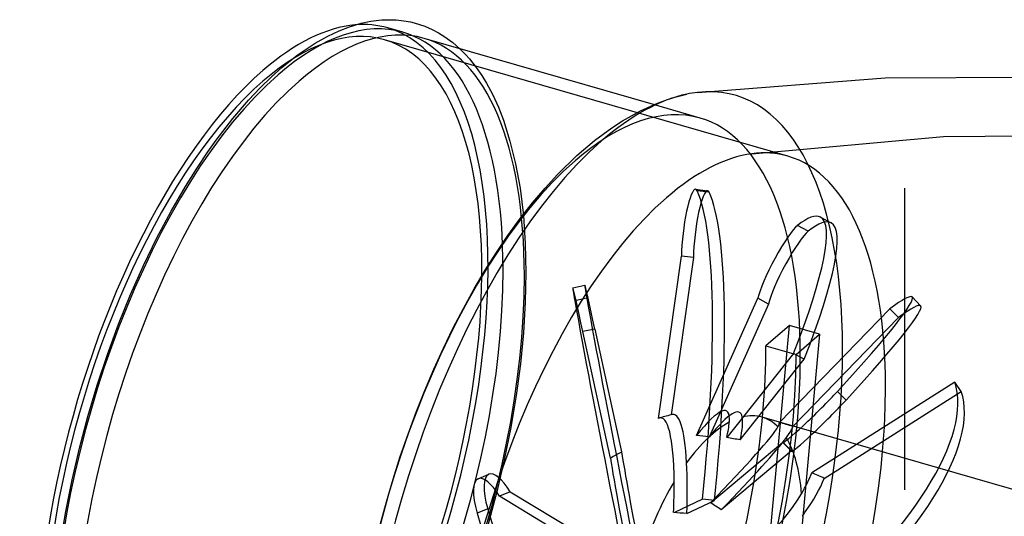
# Model space of a CAD drawing. Header units: millimetres. Extents: x -249 to 249, y -185 to 132.
# Tile 3 of 5: x -249 to -89, y 51 to 132. Entities that reach past the tile are written whole.
import ezdxf

# ---------------------------------------------------------------- set-up
doc = ezdxf.new("R2010")
doc.units = ezdxf.units.MM
doc.layers.add('HIDDEN', color=7, linetype='Continuous')
doc.layers.add('THICK', color=7, linetype='Continuous')

msp = doc.modelspace()

# ---------------------------------------------------------------- linework, layer by layer
at = {"layer": 'HIDDEN'}
for p, q in [((-186.73, 130.41), (-189.19, 131.12)), ((-123.85, 110.17), (-189.75, 129.19)), ((-177.44, 127.72), (-176.45, 126.72)), ((-176.45, 126.72), (-175.87, 126.06)), ((-175.87, 126.06), (-174.76, 124.67)), ((-174.76, 124.67), (-173.85, 123.35)), ((-173.85, 123.35), (-173.08, 122.09)), ((-173.08, 122.09), (-172.12, 120.29)), ((-172.12, 120.29), (-171.14, 118.15)), ((-171.14, 118.15), (-170.32, 116.04)), ((-138.21, 116.4), (-145.8, 118.59)), ((-170.32, 116.04), (-169.24, 112.64)), ((-169.24, 112.64), (-168.32, 108.93)), ((-129.73, 110.57), (-98.44, 113.38)), ((-98.44, 113.38), (-66.43, 113.6)), ((-168.32, 108.93), (-167.6, 104.94)), ((-167.6, 104.94), (-167.06, 100.5)), ((-138.93, 104.77), (-136.97, 104.54)), ((-136.71, 104.28), (-138.67, 104.51)), ((-104.79, 104.97), (-104.79, 104.97)), ((-104.79, 104.97), (-104.79, 104.97)), ((-104.79, 104.97), (-104.79, 104.97)), ((-104.79, 104.97), (-104.79, 104.97)), ((-104.79, 104.97), (-104.79, 104.97)), ((-104.79, 104.97), (-104.79, 104.97)), ((-104.79, 104.97), (-104.79, 104.97)), ((-104.79, 104.97), (-104.79, 104.97)), ((-104.79, 104.97), (-104.79, 104.97)), ((-104.79, 104.97), (-104.79, 104.97)), ((-104.79, 104.97), (-104.79, 104.97)), ((-104.79, 104.97), (-104.79, 104.97)), ((-104.79, 104.97), (-104.79, 104.97)), ((-104.79, 104.97), (-104.79, 104.97)), ((-104.79, 104.97), (-104.79, 104.97)), ((-104.79, 104.97), (-104.79, 104.97)), ((-104.79, 104.97), (-104.79, 104.97)), ((-104.79, 104.97), (-104.79, 104.97)), ((-104.79, 104.97), (-104.79, 104.97)), ((-104.79, 104.97), (-104.79, 104.97)), ((-104.79, 104.97), (-104.79, 104.97)), ((-104.79, 104.97), (-104.79, 104.97)), ((-104.79, 104.97), (-104.79, 104.97)), ((-104.79, 104.97), (-104.79, 104.97)), ((-104.79, 104.97), (-104.79, 104.97)), ((-104.79, 104.97), (-104.79, 104.97)), ((-104.79, 104.97), (-104.79, 104.97)), ((-104.79, 104.97), (-104.79, 104.97)), ((-104.79, 104.97), (-104.79, 104.97)), ((-104.79, 104.97), (-104.79, 104.97)), ((-104.79, 104.97), (-104.79, 104.97)), ((-104.79, 104.97), (-104.79, 104.97)), ((-104.79, 104.97), (-104.79, 104.97)), ((-104.79, 104.97), (-104.79, 104.97)), ((-104.79, 104.97), (-104.79, 104.97)), ((-104.79, 104.97), (-104.79, 104.97)), ((-104.79, 104.97), (-104.79, 104.97)), ((-104.79, 104.97), (-104.79, 104.97)), ((-104.79, 104.97), (-104.79, 104.97)), ((-104.79, 104.97), (-104.79, 104.97)), ((-104.79, 104.97), (-104.79, 104.97)), ((-104.79, 104.97), (-104.79, 104.97)), ((-104.79, 104.97), (-104.79, 104.97)), ((-104.79, 104.97), (-104.79, 104.97)), ((-104.79, 104.97), (-104.79, 104.97)), ((-104.79, 104.97), (-104.79, 104.97)), ((-104.79, 104.97), (-104.79, 104.97)), ((-104.79, 104.97), (-104.79, 104.97)), ((-104.79, 104.97), (-104.79, 104.97)), ((-104.79, 104.97), (-104.79, 104.97)), ((-104.79, 104.97), (-104.79, 104.97)), ((-104.79, 104.97), (-104.79, 104.97)), ((-104.79, 104.97), (-104.79, 104.97)), ((-104.79, 104.97), (-104.79, 104.97)), ((-104.79, 104.97), (-104.79, 104.97)), ((-104.79, 104.97), (-104.79, 104.97)), ((-104.79, 104.97), (-104.79, 104.97)), ((-104.79, 104.97), (-104.79, 104.97)), ((-104.79, 104.97), (-104.79, 104.97)), ((-104.79, 104.97), (-104.79, 104.97)), ((-104.79, 104.97), (-104.79, 104.97)), ((-104.79, 104.97), (-104.79, 104.97)), ((-104.79, 104.97), (-104.79, 104.97)), ((-104.79, 104.97), (-104.79, 104.97)), ((-104.79, 104.97), (-104.79, 104.97)), ((-104.79, 104.97), (-104.79, 104.97)), ((-104.79, 104.97), (-104.79, 104.97)), ((-104.79, 104.97), (-104.79, 104.97)), ((-104.79, 104.97), (-104.79, 104.97)), ((-104.79, 104.97), (-104.79, 104.97)), ((-104.79, 104.97), (-104.79, 104.97)), ((-104.79, 104.97), (-104.79, 104.97)), ((-104.79, 104.97), (-104.79, 104.97)), ((-104.79, 104.97), (-104.79, 104.97)), ((-104.79, 104.97), (-104.79, 104.97)), ((-104.79, 104.97), (-104.79, 104.97)), ((-104.79, 104.97), (-104.79, 104.97)), ((-104.79, 104.97), (-104.79, 104.97)), ((-104.79, 104.97), (-104.79, 104.97)), ((-104.79, 104.97), (-104.79, 104.97)), ((-104.79, 104.97), (-104.79, 104.97)), ((-104.79, 104.97), (-104.79, 104.97)), ((-104.79, 104.97), (-104.79, 104.97)), ((-104.79, 104.97), (-104.79, 104.97)), ((-104.79, 104.97), (-104.79, 104.97)), ((-104.79, 104.97), (-104.79, 104.97)), ((-104.79, 55.71), (-104.79, 104.97)), ((-104.79, 55.71), (-104.79, 104.97)), ((-167.06, 100.5), (-166.74, 95.94)), ((-118.56, 100.21), (-116.81, 99.28)), ((-120.54, 97.93), (-122.29, 98.86)), ((-166.74, 95.94), (-166.64, 91.12)), ((-145.01, 67.37), (-141.26, 93.87)), ((-139.3, 93.63), (-142.94, 67.93)), ((-139.3, 93.63), (-141.26, 93.87)), ((-166.64, 91.12), (-166.74, 86.32)), ((-158.97, 88.71), (-157.01, 89.1)), ((-156.7, 86.97), (-158.66, 86.57)), ((-138.78, 64.59), (-128.77, 86.97)), ((-127.03, 86.04), (-128.77, 86.97)), ((-103.59, 87.19), (-102.19, 85.76)), ((-166.74, 86.32), (-167.04, 81.34)), ((-127.03, 86.04), (-136.73, 64.33)), ((-107.2, 85.27), (-125.23, 66.72)), ((-105.8, 83.85), (-107.2, 85.27)), ((-123.08, 66.07), (-105.8, 83.85)), ((-134.32, -33.96), (-123.6, 82.56)), ((-123.6, 82.56), (-127.45, 79.23)), ((-118.68, 81.14), (-123.6, 82.56)), ((-167.04, 81.34), (-167.53, 76.28)), ((-155.41, 81.93), (-157.37, 81.54)), ((-152.84, 60.87), (-157.37, 81.54)), ((-155.41, 81.93), (-151.01, 61.89)), ((-118.68, 81.14), (-128.11, -21.33)), ((-122.53, 77.81), (-118.68, 81.14)), ((-127.45, 79.23), (-122.53, 77.81)), ((-122.93, 77.97), (-133.85, 64.23)), ((-121.19, 77.04), (-122.93, 77.97)), ((-167.53, 76.28), (-168.22, 71.11)), ((-131.65, 63.87), (-121.19, 77.04)), ((-96.62, 73.31), (-119.95, 58.49)), ((-95.57, 71.78), (-96.62, 73.31)), ((-168.22, 71.11), (-169.1, 65.89)), ((-117.92, 57.58), (-95.57, 71.78)), ((-114.36, 70.36), (-115.77, 71.78)), ((-75.68, 52.45), (-128.07, 67.57)), ((-169.1, 65.89), (-170.17, 60.63)), ((-136.51, 53.58), (-124.69, 63.47)), ((-123.28, 62.05), (-124.69, 63.47)), ((-124.68, 63.44), (-123.28, 62.02)), ((-123.28, 62.05), (-134.75, 52.45)), ((-170.17, 60.63), (-171.41, 55.36)), ((-174.44, 57.53), (-172.69, 58.25)), ((-171.41, 55.36), (-172.83, 50.11)), ((-169.2, 55.4), (-170.95, 54.69)), ((-159.26, 47.57), (-170.95, 54.69)), ((-169.2, 55.4), (-157.86, 48.5)), ((-104.79, 55.71), (-104.79, 55.71)), ((-104.79, 55.71), (-104.79, 55.71)), ((-104.79, 55.71), (-104.79, 55.71)), ((-104.79, 55.71), (-104.79, 55.71)), ((-104.79, 55.71), (-104.79, 55.71)), ((-104.79, 55.71), (-104.79, 55.71)), ((-104.79, 55.71), (-104.79, 55.71)), ((-104.79, 55.71), (-104.79, 55.71)), ((-104.79, 55.71), (-104.79, 55.71)), ((-104.79, 55.71), (-104.79, 55.71)), ((-104.79, 55.71), (-104.79, 55.71)), ((-104.79, 55.71), (-104.79, 55.71)), ((-104.79, 55.71), (-104.79, 55.71)), ((-104.79, 55.71), (-104.79, 55.71)), ((-104.79, 55.71), (-104.79, 55.71)), ((-104.79, 55.71), (-104.79, 55.71)), ((-104.79, 55.71), (-104.79, 55.71)), ((-104.79, 55.71), (-104.79, 55.71)), ((-104.79, 55.71), (-104.79, 55.71)), ((-104.79, 55.71), (-104.79, 55.71)), ((-104.79, 55.71), (-104.79, 55.71)), ((-104.79, 55.71), (-104.79, 55.71)), ((-104.79, 55.71), (-104.79, 55.71)), ((-104.79, 55.71), (-104.79, 55.71)), ((-104.79, 55.71), (-104.79, 55.71)), ((-104.79, 55.71), (-104.79, 55.71)), ((-104.79, 55.71), (-104.79, 55.71)), ((-104.79, 55.71), (-104.79, 55.71)), ((-104.79, 55.71), (-104.79, 55.71)), ((-104.79, 55.71), (-104.79, 55.71)), ((-104.79, 55.71), (-104.79, 55.71)), ((-104.79, 55.71), (-104.79, 55.71)), ((-104.79, 55.71), (-104.79, 55.71)), ((-104.79, 55.71), (-104.79, 55.71)), ((-104.79, 55.71), (-104.79, 55.71)), ((-104.79, 55.71), (-104.79, 55.71)), ((-104.79, 55.71), (-104.79, 55.71)), ((-104.79, 55.71), (-104.79, 55.71)), ((-104.79, 55.71), (-104.79, 55.71)), ((-104.79, 55.71), (-104.79, 55.71)), ((-104.79, 55.71), (-104.79, 55.71)), ((-104.79, 55.71), (-104.79, 55.71)), ((-104.79, 55.71), (-104.79, 55.71)), ((-104.79, 55.71), (-104.79, 55.71)), ((-104.79, 55.71), (-104.79, 55.71)), ((-104.79, 55.71), (-104.79, 55.71)), ((-104.79, 55.71), (-104.79, 55.71)), ((-104.79, 55.71), (-104.79, 55.71)), ((-104.79, 55.71), (-104.79, 55.71)), ((-104.79, 55.71), (-104.79, 55.71)), ((-104.79, 55.71), (-104.79, 55.71)), ((-104.79, 55.71), (-104.79, 55.71)), ((-104.79, 55.71), (-104.79, 55.71)), ((-104.79, 55.71), (-104.79, 55.71)), ((-104.79, 55.71), (-104.79, 55.71)), ((-104.79, 55.71), (-104.79, 55.71)), ((-104.79, 55.71), (-104.79, 55.71)), ((-104.79, 55.71), (-104.79, 55.71)), ((-104.79, 55.71), (-104.79, 55.71)), ((-104.79, 55.71), (-104.79, 55.71)), ((-104.79, 55.71), (-104.79, 55.71)), ((-104.79, 55.71), (-104.79, 55.71)), ((-104.79, 55.71), (-104.79, 55.71)), ((-104.79, 55.71), (-104.79, 55.71)), ((-104.79, 55.71), (-104.79, 55.71)), ((-104.79, 55.71), (-104.79, 55.71)), ((-104.79, 55.71), (-104.79, 55.71)), ((-104.79, 55.71), (-104.79, 55.71)), ((-104.79, 55.71), (-104.79, 55.71)), ((-104.79, 55.71), (-104.79, 55.71)), ((-104.79, 55.71), (-104.79, 55.71)), ((-104.79, 55.71), (-104.79, 55.71)), ((-104.79, 55.71), (-104.79, 55.71)), ((-104.79, 55.71), (-104.79, 55.71)), ((-104.79, 55.71), (-104.79, 55.71)), ((-104.79, 55.71), (-104.79, 55.71)), ((-137.8, 54.19), (-142.51, 51.98)), ((-140.36, 51.84), (-135.84, 53.96)), ((-135.84, 53.96), (-137.8, 54.19)), ((-172.87, 52.62), (-174.62, 51.9))]:
    msp.add_line(p, q, dxfattribs=at)
for centre, major_axis, ratio, start_param, end_param in [((-207.12, 59.79), (20.39, 70.62), 0.433013, 0.000002, 0.588003), ((-209.58, 60.5), (-20.39, -70.62), 0.433013, 0.588003, 3.141594), ((-209.58, 60.5), (-19.83, -68.69), 0.433013, -3.141591, -2.55359), ((-209.58, 60.5), (-20.39, -70.62), 0.433013, -3.141591, -2.97647), ((-207.12, 59.79), (20.39, 70.62), 0.433013, -0.982794, 0.000002), ((-209.58, 60.5), (-19.83, -68.69), 0.433013, 0.588003, 3.141594), ((-203.65, 58.79), (-20.39, -70.62), 0.433013, 2.158799, 3.141594), ((-209.58, 60.5), (-19.83, -68.69), 0.433013, -2.55359, 0.000002), ((-207.12, 59.79), (20.39, 70.62), 0.433013, 0.588003, 2.158799), ((-154.28, 44.54), (21.82, 75.58), 0.433013, -0.982794, 0.178312), ((-158.59, 45.78), (-20.39, -70.62), 0.433013, -3.141591, -2.55359), ((-158.59, 45.78), (-20.39, -70.62), 0.433013, 2.158799, 3.141594), ((-158.59, 45.78), (-20.39, -70.62), 0.433013, -2.55359, -0.982794), ((-143.68, 41.48), (-19.83, -68.69), 0.433013, -2.954482, -2.55359), ((-143.68, 41.48), (-19.83, -68.69), 0.433013, -3.141591, -2.954482), ((-143.68, 41.48), (-19.83, -68.69), 0.433013, 2.158799, 3.141594), ((-139.81, 97.48), (-0.87, -7.3), 0.159766, -3.141593, -1.034917), ((-137.85, 97.24), (0.87, 7.3), 0.159766, 0, 2.106676), ((-139.81, 97.48), (-0.87, -7.3), 0.159766, 2.892074, 3.141593), ((-147.53, 49.62), (-6.82, -56.92), 0.159766, 1.670344, 2.892074), ((-137.85, 97.24), (0.87, 7.3), 0.159766, -0.249519, 0), ((-143.68, 41.48), (-19.83, -68.69), 0.433013, -2.55359, -0.982794), ((-145.57, 49.39), (6.82, 56.92), 0.159766, -1.471249, -0.249519), ((-145.48, 49.6), (-26.92, -50.62), 0.146568, 2.241674, 3.141586), ((-145.48, 49.6), (-26.92, -50.62), 0.146568, 3.141586, 3.463404), ((-143.73, 48.67), (26.92, 50.62), 0.146568, -0.000007, 0.321812), ((-125.26, 92.55), (-3.45, -6.49), 0.146568, -2.819781, -0.463586), ((-143.73, 48.67), (26.92, 50.62), 0.146568, -0.899919, -0.000007), ((-123.51, 91.62), (3.45, 6.49), 0.146568, 0.321812, 2.678006), ((-207.12, 59.79), (20.39, 70.62), 0.433013, -2.55359, -0.982794), ((-203.65, 58.79), (-20.39, -70.62), 0.433013, 0.588003, 2.158799), ((-157.52, 81.5), (1.45, -7.21), 0.02187, 3.141592, 3.927491), ((-157.52, 81.5), (1.45, -7.21), 0.02187, 1.571296, 3.141592), ((-155.56, 81.9), (-1.45, 7.21), 0.02187, -0.000001, 0.785898), ((-155.56, 81.9), (-1.45, 7.21), 0.02187, -1.570296, -0.000001), ((-147.84, 47.42), (-11.3, 56.2), 0.02187, 0.785898, 2.007629), ((-144.43, 46.96), (-40.84, -40.23), 0.056422, 2.29172, 3.141599), ((-144.43, 46.96), (-40.84, -40.23), 0.056422, -3.141586, -2.769735), ((-149.8, 47.03), (11.3, -56.2), 0.02187, -2.355695, -1.133964), ((-143.03, 45.53), (40.84, 40.23), 0.056422, -0.849873, 0.000006), ((-143.03, 45.53), (40.84, 40.23), 0.056422, 0.000006, 0.371857), ((-164.2, 47.4), (-20.39, -70.62), 0.433013, 1.497371, 2.158799), ((-154.28, 44.54), (21.82, 75.58), 0.433013, 2.963283, 5.300392), ((-159.28, 45.98), (20.39, 70.62), 0.433013, -2.55359, -0.982794), ((-158.59, 45.78), (-20.39, -70.62), 0.433013, 0.588003, 2.158799), ((-143.68, 41.48), (-19.83, -68.69), 0.433013, 0.588003, 2.158799), ((-144.79, 42.71), (-47.16, -32.6), 0.371669, 1.815736, 3.037466), ((-119.44, 68.6), (-5.24, -5.16), 0.056422, 0, 2.29172), ((-143.73, 41.18), (47.16, 32.6), 0.371669, -1.325857, -0.104126), ((-146.52, 44.8), (12.65, 23.78), 0.146568, -0.324785, 0.670302), ((-144.78, 43.87), (-13.02, -24.48), 0.146568, 2.955879, 3.805142), ((-118.04, 67.17), (5.24, 5.16), 0.056422, 3.141592, 5.433312), ((-147.78, 40.71), (3.21, 26.74), 0.159766, -0.896115, 0.098971), ((-137.1, 40.27), (21.01, 19.6), 0.978308, 1.037642, 1.112765), ((-145.82, 40.48), (-3.3, -27.53), 0.159766, 2.384549, 3.233811), ((-146.7, 42.35), (14.77, 26.31), 0.171995, -0.523212, -0.207409), ((-136.23, 39.32), (-8.15, -28.25), 0.433013, 3.141577, 3.389334), ((-136.23, 39.32), (-8.15, -28.25), 0.433013, 2.909573, 3.141577), ((-136.23, 39.32), (-8.15, -28.25), 0.433013, -2.745294, -2.265533), ((-144.49, 47.71), (19.19, 18.9), 0.056422, -1.198363, -0.203277), ((-148.85, 42.97), (14.77, 26.31), 0.171995, -0.540029, -0.355966), ((-148.85, 42.97), (-23.59, -23.78), 0.053728, 2.938952, 3.123014), ((-176.46, 50.94), (-138.09, 31.21), 0.199541, -1.92218, -1.905363), ((-146.7, 42.35), (-23.59, -23.78), 0.053728, 2.790394, 3.106197), ((-138.19, 37.39), (-20.17, 20.46), 0.896095, -0.886643, -0.811521), ((-143.08, 46.29), (-19.75, -19.45), 0.056422, 1.949982, 2.799245), ((-176.46, 50.94), (-137.98, 16.29), 0.136964, -1.885318, -1.868501), ((-119.44, 68.6), (-5.24, -5.16), 0.056422, -0.064475, 0), ((-136.23, 39.32), (-8.15, -28.25), 0.433013, 2.281254, 2.761015), ((-136.88, 43.13), (28.32, 4.89), 0.78341, 1.953619, 2.028741), ((-145.82, 37.4), (5.47, -27.18), 0.02187, -2.697432, -1.848169), ((-118.04, 67.17), (5.24, 5.16), 0.056422, 3.077118, 3.141592), ((-147.78, 37), (-5.31, 26.4), 0.02187, 0.437408, 1.432495), ((-146.7, 42.35), (-2.95, -29.73), 0.191247, 1.914543, 2.230347), ((-169.9, 51.45), (-2.8, 6.8), 0.32896, 0, 1.265429), ((-169.9, 51.45), (-2.8, 6.8), 0.32896, -1.090765, 0), ((-148.85, 42.97), (-28.89, -21.46), 0.3066, 2.510664, 2.694727), ((-176.46, 50.94), (-133.21, 47.8), 0.198217, -1.953534, -1.936718), ((-171.64, 50.73), (2.8, -6.8), 0.32896, -3.141592, -1.876163), ((-171.64, 50.73), (2.8, -6.8), 0.32896, 2.050828, 3.141593), ((-136.23, 39.32), (-8.15, -28.25), 0.433013, -2.116975, -1.637215), ((-148.85, 42.97), (-2.95, -29.73), 0.191247, 1.897727, 2.081789), ((-146.7, 42.35), (-28.89, -21.46), 0.3066, 2.388209, 2.67791), ((-142.45, 48.33), (22.16, 15.31), 0.371669, -1.674346, -0.67926), ((-139.73, 35.6), (-20.95, 19.67), 0.568173, -1.291787, -1.216665), ((-83.83, 24.2), (-8.15, -28.25), 0.433013, -3.141591, -0.982794), ((-151.42, 42.8), (21.8, -53.02), 0.32896, -1.876163, -0.654433), ((-149.68, 43.52), (-21.8, 53.02), 0.32896, 1.265429, 2.48716), ((-176.46, 50.94), (-132.93, 7.94), 0.023788, -1.84442, -1.827604), ((-146.7, 42.35), (-28.89, -21.46), 0.3066, 2.362106, 2.388209)]:
    msp.add_ellipse(centre, major_axis=major_axis, ratio=ratio, start_param=start_param, end_param=end_param, dxfattribs=at)
at = {"layer": 'THICK'}
for p, q in [((-195.45, 131.3), (-193.53, 131.88)), ((-193.53, 131.88), (-191.95, 132.2)), ((-191.95, 132.2), (-190.65, 132.37)), ((-190.65, 132.37), (-190.16, 132.41)), ((-190.16, 132.41), (-188.96, 132.46)), ((-188.96, 132.46), (-187.85, 132.42)), ((-187.85, 132.42), (-186.58, 132.29)), ((-186.58, 132.29), (-185.51, 132.09)), ((-185.51, 132.09), (-184.91, 131.95)), ((-184.91, 131.95), (-184, 131.69)), ((-198.98, 129.79), (-197.15, 130.65)), ((-197.15, 130.65), (-195.45, 131.3)), ((-184, 131.69), (-183.12, 131.38)), ((-183.12, 131.38), (-181.95, 130.87)), ((-181.95, 130.87), (-180.9, 130.32)), ((-180.9, 130.32), (-180.02, 129.78)), ((-201.07, 128.61), (-198.98, 129.79)), ((-145.8, 118.59), (-183.27, 129.41)), ((-180.02, 129.78), (-178.6, 128.74)), ((-178.6, 128.74), (-177.44, 127.72)), ((-203.98, 126.64), (-201.88, 128.1)), ((-201.88, 128.1), (-201.07, 128.61)), ((-206.48, 124.64), (-203.98, 126.64)), ((-208.18, 123.12), (-206.48, 124.64)), ((-210.02, 121.33), (-208.18, 123.12)), ((-138.61, 120.59), (-107.98, 122.96)), ((-107.98, 122.96), (-76.77, 123.11)), ((-211.92, 119.31), (-210.02, 121.33)), ((-214.47, 116.34), (-211.92, 119.31)), ((-145.16, 118.85), (-142.77, 119.69)), ((-142.77, 119.69), (-140.35, 120.31)), ((-150.88, 115.97), (-147.95, 117.6)), ((-147.95, 117.6), (-145.16, 118.85)), ((-217.22, 112.77), (-214.47, 116.34)), ((-152.63, 114.83), (-150.88, 115.97)), ((-155.42, 112.76), (-152.63, 114.83)), ((-218.58, 110.86), (-217.22, 112.77)), ((-158.31, 110.29), (-155.42, 112.76)), ((-220.39, 108.16), (-218.58, 110.86)), ((-161.49, 107.18), (-158.31, 110.29)), ((-222.23, 105.23), (-220.39, 108.16)), ((-163.51, 104.97), (-161.49, 107.18)), ((-224.57, 101.2), (-222.23, 105.23)), ((-165.54, 102.57), (-163.51, 104.97)), ((-167.56, 99.99), (-165.54, 102.57)), ((-226.89, 96.83), (-224.57, 101.2)), ((-169.57, 97.23), (-167.56, 99.99)), ((-229.09, 92.31), (-226.89, 96.83)), ((-171.43, 94.46), (-169.57, 97.23)), ((-173.27, 91.55), (-171.43, 94.46)), ((-231.18, 87.6), (-229.09, 92.31)), ((-175.08, 88.51), (-173.27, 91.55)), ((-176.83, 85.33), (-175.08, 88.51)), ((-233.14, 82.77), (-231.18, 87.6)), ((-178.5, 82.13), (-176.83, 85.33)), ((-234.97, 77.82), (-233.14, 82.77)), ((-180.11, 78.81), (-178.5, 82.13)), ((-181.66, 75.41), (-180.11, 78.81)), ((-236.65, 72.78), (-234.97, 77.82)), ((-183.15, 71.92), (-181.66, 75.41)), ((-238.17, 67.66), (-236.65, 72.78)), ((-184.56, 68.39), (-183.15, 71.92)), ((-239.54, 62.51), (-238.17, 67.66)), ((-185.89, 64.8), (-184.56, 68.39)), ((-187.15, 61.15), (-185.89, 64.8)), ((-240.74, 57.35), (-239.54, 62.51)), ((-188.33, 57.47), (-187.15, 61.15)), ((-241.77, 52.19), (-240.74, 57.35)), ((-189.43, 53.75), (-188.33, 57.47)), ((-190.44, 50.02), (-189.43, 53.75)), ((-242.61, 47.07), (-241.77, 52.19))]:
    msp.add_line(p, q, dxfattribs=at)
for centre, major_axis, start_param, end_param in [((-209.58, 60.5), (-20.39, -70.62), -2.97647, -2.55359), ((-203.65, 58.79), (-20.39, -70.62), -3.141591, -2.55359), ((-209.58, 60.5), (-20.39, -70.62), -2.55359, -0.165582), ((-203.65, 58.79), (-20.39, -70.62), -2.55359, -0.982794), ((-154.28, 44.54), (21.82, 75.58), 0.178312, 0.225934), ((-154.28, 44.54), (21.82, 75.58), 0.225934, 0.588003), ((-154.28, 44.54), (21.82, 75.58), 0.588003, 2.158799)]:
    msp.add_ellipse(centre, major_axis=major_axis, ratio=0.433013, start_param=start_param, end_param=end_param, dxfattribs=at)

doc.saveas('drawing.dxf')
